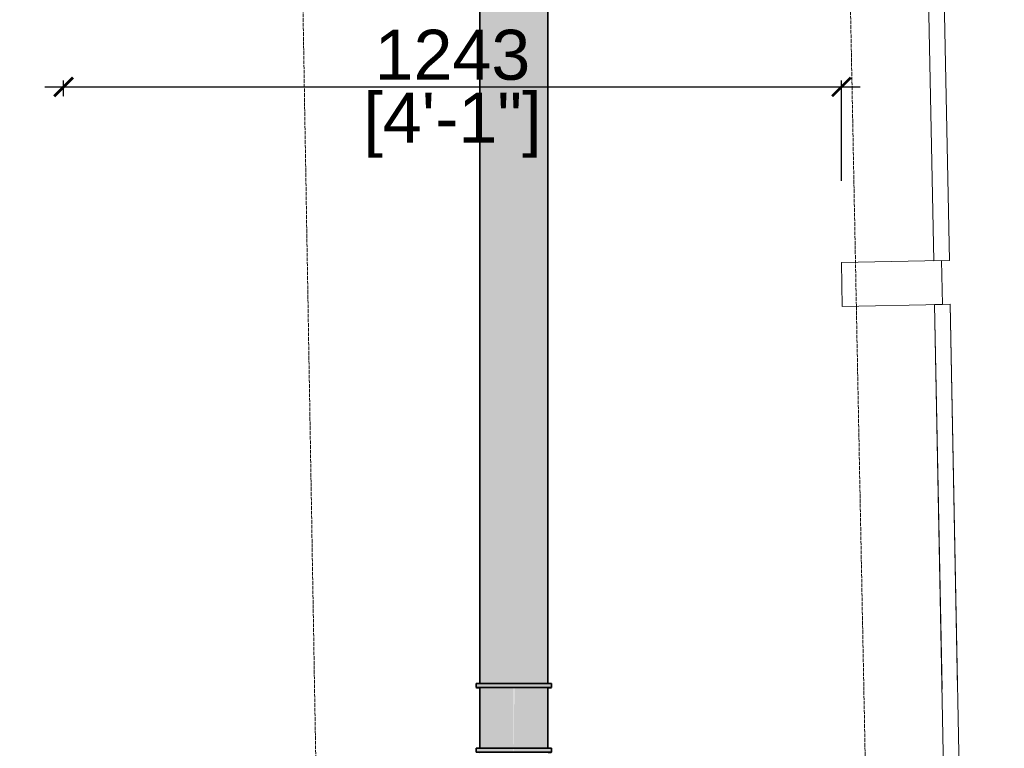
# Model space of a CAD drawing. Header units: millimetres. Extents: x 3501050 to 3719646, y 122984 to 158395.
# Tile 63 of 76: x 3524982 to 3526555, y 145595 to 146760. Entities that reach past the tile are written whole.
import ezdxf

# ---------------------------------------------------------------- set-up
doc = ezdxf.new("R2010")
doc.units = ezdxf.units.MM
doc.header["$PDMODE"] = 2
for name, pattern in [('( Hidden )', [0.375, 0.25, -0.125]), ('ACAD_ISO02W100', [15, 12, -3]), ('Hidden 1_5', [2.2, 1.5, -0.7])]:
    doc.linetypes.add(name, pattern=pattern)
doc.layers.get('0').update_dxf_attribs({"color": 8})
doc.layers.get('DEFPOINTS').update_dxf_attribs({"color": 8, "lineweight": 18})
for name, color, linetype, lineweight in [('02_EQUIPMENT-TEXT', 7, 'Continuous', 0), ('A-DETL', 90, 'Continuous', 15), ('A-Dimension', 42, 'Continuous', 9), ('A-GLAZ', 195, 'Continuous', 5), ('A-GLAZ-CURT', 8, 'Continuous', 9), ('A-GLAZ-CWMG', 8, 'Continuous', 9), ('KIOSK', 10, 'Continuous', 5), ('P-PIPE', 1, 'Continuous', 35)]:
    doc.layers.add(name, color=color, linetype=linetype, lineweight=lineweight)
doc.layers.add('Beam', color=7, linetype='ACAD_ISO02W100', lineweight=13, true_color=0x3f7f00)
doc.styles.add('A-ANNO-DIM bold', font='GOTHIC.TTF')
doc.styles.add('Arial', font='arial.ttf', dxfattribs={"height": 250})
doc.styles.get("Standard").update_dxf_attribs({"font": 'arial.ttf'})
doc.dimstyles.new('A-100mm-Bold', dxfattribs={"dimtxt": 80, "dimasz": 50, "dimexe": 100, "dimexo": 10, "dimgap": 50, "dimtad": 1, "dimdec": 0, "dimzin": 12, "dimdsep": 46, "dimtxsty": 'A-ANNO-DIM bold', "dimblk": 'ARCHTICK', "dimcen": 0, "dimdle": 100, "dimclrd": 8, "dimclre": 8, "dimclrt": 211, "dimadec": 0, "dimazin": 0, "dimtfac": 1, "dimtdec": 0, "dimtix": 1, "dimtmove": 2, "dimatfit": 3, "dimldrblk": 'DOT', "dimfxl": 500, "dimtvp": 1, "dimtolj": 1, "dimtzin": 0, "dimarcsym": 0})

# ---------------------------------------------------------------- blocks, each defined once
blk = doc.blocks.new('System Panel - Glazed 10-1272899-Mezz')
at = {"layer": 'A-GLAZ-CURT'}
for p, q in [((565.8, 12.5), (-565.8, 12.5)), ((-565.8, 12.5), (-565.8, -12.5)), ((565.8, -12.5), (565.8, 12.5)), ((-565.8, -12.5), (565.8, -12.5))]:
    blk.add_line(p, q, dxfattribs=at)
blk = doc.blocks.new('Rectangular Mullion - 70 x 160 x O_80mm-1272893-Mezz')
at = {"layer": 'A-GLAZ-CWMG'}
for p, q in [((-35, 0), (35, 0)), ((-35, -160), (-35, 0)), ((35, 0), (35, -160)), ((35, -160), (-35, -160))]:
    blk.add_line(p, q, dxfattribs=at)
blk = doc.blocks.new('System Panel - Glazed 10-1272898-Mezz')
at = {"layer": 'A-GLAZ-CURT'}
for p, q in [((558.3, 12.5), (-558.3, 12.5)), ((-558.3, 12.5), (-558.3, -12.5)), ((558.3, -12.5), (558.3, 12.5)), ((-558.3, -12.5), (558.3, -12.5))]:
    blk.add_line(p, q, dxfattribs=at)
blk = doc.blocks.new('_ARCHTICK')
at = {"color": 0, "linetype": 'ByBlock', "const_width": 0.15}
blk.add_lwpolyline([(-0.5, -0.5), (0.5, 0.5)], dxfattribs=at)
blk = doc.blocks.new('*D120')
at = {"layer": 'A-Dimension', "color": 8, "linetype": '( Hidden )', "lineweight": -2, "transparency": 16777216}
for p, q in [((3525051.8, 146637.1), (3525051.8, 146662.5)), ((3526294.7, 146502.5), (3526294.7, 146662.5))]:
    blk.add_line(p, q, dxfattribs=at)
at = {"layer": 'A-Dimension', "color": 8, "lineweight": -2, "transparency": 16777216}
blk.add_line((3525021.8, 146652.5), (3526324.7, 146652.5), dxfattribs=at)
at = {"layer": 'DEFPOINTS', "color": 0, "transparency": 16777216}
for p in [(3526294.7, 146652.5), (3525051.8, 146627.1), (3526294.7, 146371.7)]:
    blk.add_point(p, dxfattribs=at)
at = {"layer": 'A-Dimension', "color": 8, "lineweight": -2, "transparency": 16777216, "xscale": 30, "yscale": 30, "zscale": 30, "rotation": 180}
blk.add_blockref('_ARCHTICK', (3525051.8, 146652.5), dxfattribs=at)
at = {"layer": 'A-Dimension', "color": 8, "lineweight": -2, "transparency": 16777216, "xscale": 30, "yscale": 30, "zscale": 30}
blk.add_blockref('_ARCHTICK', (3526294.7, 146652.5), dxfattribs=at)
at = {"layer": 'A-Dimension', "transparency": 16777216, "char_height": 80, "attachment_point": 5}
for s, insert in [('\\A1;1243', (3525673.2, 146703.3)), ('\\A1;[4\'-1"]', (3525673.2, 146591.2))]:
    blk.add_mtext(s, dxfattribs=dict(at, insert=insert))
blk = doc.blocks.new('_Dot')
at = {"color": 0, "linetype": 'ByBlock', "lineweight": -2}
blk.add_line((-0.5, 0), (-1, 0), dxfattribs=at)
at = {"color": 0, "linetype": 'ByBlock', "const_width": 0.5}
blk.add_lwpolyline([(-0.25, 0, 1), (0.25, 0, 1)], format="xyb", close=True, dxfattribs=at)
blk = doc.blocks.new('U_Coupling - U_C_I-V897-LEVEL E FOUL  DRAINAGE LAYOUT CEILING LEVEL - PART 3')
at = {"layer": 'P-PIPE', "linetype": 'Hidden 1_5', "lineweight": 5}
for points in [[(613083.6, -171943.2), (613139, -171919.5), (613136.5, -171913.6), (613081.1, -171937.4), (613081.2, -171937.7)], [(613028.3, -171967.4), (613083.6, -171943.2), (613081, -171937.4), (613025.7, -171961.6), (613027.9, -171966.6)]]:
    blk.add_hatch(color=104, dxfattribs=at).paths.add_polyline_path(points, flags=0)
at = {"layer": 'A-DETL', "linetype": 'Hidden 1_5', "lineweight": 5}
for start_param, end_param in [(4.712389, 5.855747), (3.569031, 4.712389)]:
    blk.add_ellipse((613083.7, -171943.5), major_axis=(55.4, 24), ratio=0.004017, start_param=start_param, end_param=end_param, dxfattribs=at)
at = {"layer": 'P-PIPE', "color": 7}
for p, q in [((613139, -171919.5), (613136.5, -171913.6)), ((613025.7, -171961.6), (613028.3, -171967.4))]:
    blk.add_line(p, q, dxfattribs=at)
for centre, start_param, end_param in [((613081.1, -171937.6), 0, 1.570796), ((613083.7, -171943.5), 0, 1.570796), ((613083.7, -171943.5), 5.856571, 6.283185), ((613081.1, -171937.6), 1.570796, 3.141593), ((613083.7, -171943.5), 1.570796, 3.141593), ((613083.7, -171943.5), 3.141593, 3.568207)]:
    blk.add_ellipse(centre, major_axis=(55.4, 24), ratio=0.004017, start_param=start_param, end_param=end_param, dxfattribs=at)
blk = doc.blocks.new('U_Coupling - U_C_I-V898-LEVEL E FOUL  DRAINAGE LAYOUT CEILING LEVEL - PART 3')
at = {"layer": 'P-PIPE', "linetype": 'Hidden 1_5', "lineweight": 5}
for points in [[(613124.6, -172038.1), (613180.1, -172014.3), (613177.5, -172008.4), (613122.1, -172032.2), (613122.4, -172032.9)], [(613069.3, -172062.2), (613124.6, -172038.1), (613121.4, -172032.5), (613066.8, -172056.4), (613068.9, -172061.4)]]:
    blk.add_hatch(color=104, dxfattribs=at).paths.add_polyline_path(points, flags=0)
at = {"layer": 'A-DETL', "linetype": 'Hidden 1_5', "lineweight": 5}
for start_param, end_param in [(4.712389, 5.855769), (3.568949, 4.712389)]:
    blk.add_ellipse((613124.7, -172038.3), major_axis=(55.4, 24), ratio=0.004017, start_param=start_param, end_param=end_param, dxfattribs=at)
at = {"layer": 'P-PIPE', "color": 7}
for p, q in [((613180.1, -172014.3), (613177.5, -172008.4)), ((613066.8, -172056.4), (613069.3, -172062.2))]:
    blk.add_line(p, q, dxfattribs=at)
for centre, start_param, end_param in [((613122.1, -172032.4), 0, 1.570796), ((613124.7, -172038.3), 0, 1.570796), ((613124.7, -172038.3), 5.856594, 6.283185), ((613122.1, -172032.4), 1.570796, 3.141593), ((613124.7, -172038.3), 1.570796, 3.141593), ((613124.7, -172038.3), 3.141593, 3.568124)]:
    blk.add_ellipse(centre, major_axis=(55.4, 24), ratio=0.004017, start_param=start_param, end_param=end_param, dxfattribs=at)
blk = doc.blocks.new('ea')
at = {"layer": 'P-PIPE', "lineweight": 5, "true_color": 0xff5c5c, "transparency": 33554559}
blk.add_hatch(color=11, dxfattribs=at).paths.add_polyline_path([(3644221.3, 146469.7), (3644112.3, 146470), (3644112.3, 152894), (3644221.3, 152893.6), (3644221.3, 146470.4)])
for points in [[(3644166.8, 146366.5), (3644112.3, 146368), (3644112.3, 146463.2), (3644166.8, 146463.4), (3644166.8, 146373.3)], [(3644166.8, 146366.5), (3644112.3, 146368), (3644112.3, 146463.2), (3644166.8, 146463.4), (3644166.8, 146373.3)], [(3644166.8, 146366.5), (3644112.3, 146368), (3644112.3, 146463.2), (3644166.8, 146463.4), (3644166.8, 146373.3)], [(3644221.3, 146366.4), (3644166.8, 146366.9), (3644167.6, 146463.4), (3644221.3, 146463.2), (3644221.3, 146367.1)], [(3644221.3, 146366.4), (3644166.8, 146366.9), (3644167.6, 146463.4), (3644221.3, 146463.2), (3644221.3, 146367.1)], [(3644221.3, 146366.4), (3644166.8, 146366.9), (3644167.6, 146463.4), (3644221.3, 146463.2), (3644221.3, 146367.1)]]:
    blk.add_hatch(color=11, dxfattribs=at).paths.add_polyline_path(points, flags=0)
at = {"layer": 'A-DETL', "color": 1, "linetype": 'Hidden 1_5', "lineweight": 5, "true_color": 0xff0000, "extrusion": (0, 0, -1)}
for centre, start_param, end_param in [((3644166.8, 146469.6), 0, 0.660201), ((3644166.8, 146469.6), 0, 0.660201), ((3644166.8, 146469.6), 0, 0.660201), ((3644166.8, 146463.2), 0, 0.261799), ((3644166.8, 146463.2), 0, 0.261799), ((3644166.8, 146463.2), 0, 0.261799), ((3644166.8, 146469.6), 4.712389, 6.021386), ((3644166.8, 146469.6), 4.712389, 6.021386), ((3644166.8, 146469.6), 4.712389, 6.021386), ((3644166.8, 146463.2), 0.523599, 0.660201), ((3644166.8, 146463.2), 0.523599, 0.660201), ((3644166.8, 146463.2), 0.523599, 0.660201), ((3644166.8, 146469.6), 3.403392, 4.712389), ((3644166.8, 146469.6), 3.403392, 4.712389), ((3644166.8, 146469.6), 3.403392, 4.712389), ((3644166.8, 146469.6), 2.481391, 3.141593), ((3644166.8, 146469.6), 2.481391, 3.141593), ((3644166.8, 146469.6), 2.481391, 3.141593), ((3644166.8, 146463.2), 2.481391, 2.617994), ((3644166.8, 146463.2), 2.481391, 2.617994), ((3644166.8, 146463.2), 2.481391, 2.617994), ((3644166.8, 146463.2), 2.879793, 3.141593), ((3644166.8, 146463.2), 2.879793, 3.141593), ((3644166.8, 146463.2), 2.879793, 3.141593), ((3644166.8, 146366.3), 0, 0.660201), ((3644166.8, 146366.3), 0, 0.660201), ((3644166.8, 146366.3), 0, 0.660201), ((3644166.8, 146366.3), 2.481391, 3.141593), ((3644166.8, 146366.3), 2.481391, 3.141593), ((3644166.8, 146366.3), 2.481391, 3.141593)]:
    blk.add_ellipse(centre, major_axis=(-54.5, 0), ratio=0.004017, start_param=start_param, end_param=end_param, dxfattribs=at)
at = {"layer": 'P-PIPE', "color": 1, "true_color": 0xff0000}
for p, q in [((3644112.3, 146469.6), (3644112.3, 152894)), ((3644112.3, 146469.6), (3644112.3, 152894)), ((3644112.3, 146469.6), (3644112.3, 152894)), ((3644221.3, 152894), (3644221.3, 146469.6)), ((3644221.3, 152894), (3644221.3, 146469.6)), ((3644221.3, 152894), (3644221.3, 146469.6)), ((3644112.3, 146366.3), (3644112.3, 146463.2)), ((3644112.3, 146366.3), (3644112.3, 146463.2)), ((3644112.3, 146366.3), (3644112.3, 146463.2)), ((3644221.3, 146463.2), (3644221.3, 146366.3)), ((3644221.3, 146463.2), (3644221.3, 146366.3)), ((3644221.3, 146463.2), (3644221.3, 146366.3))]:
    blk.add_line(p, q, dxfattribs=at)
at = {"layer": 'P-PIPE', "color": 7, "extrusion": (0, 0, -1)}
for start_param, end_param in [(0.261799, 0.523599), (0.261799, 0.523599), (0.261799, 0.523599), (2.617994, 2.879793), (2.617994, 2.879793), (2.617994, 2.879793)]:
    blk.add_ellipse((3644166.8, 146463.2), major_axis=(-54.5, 0), ratio=0.004017, start_param=start_param, end_param=end_param, dxfattribs=at)
at = {"layer": 'P-PIPE', "color": 90, "linetype": 'Hidden 1_5', "lineweight": 5, "xscale": -1, "rotation": 23.40000000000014}
for name in ['U_Coupling - U_C_I-V897-LEVEL E FOUL  DRAINAGE LAYOUT CEILING LEVEL - PART 3', 'U_Coupling - U_C_I-V897-LEVEL E FOUL  DRAINAGE LAYOUT CEILING LEVEL - PART 3', 'U_Coupling - U_C_I-V897-LEVEL E FOUL  DRAINAGE LAYOUT CEILING LEVEL - PART 3', 'U_Coupling - U_C_I-V898-LEVEL E FOUL  DRAINAGE LAYOUT CEILING LEVEL - PART 3', 'U_Coupling - U_C_I-V898-LEVEL E FOUL  DRAINAGE LAYOUT CEILING LEVEL - PART 3', 'U_Coupling - U_C_I-V898-LEVEL E FOUL  DRAINAGE LAYOUT CEILING LEVEL - PART 3']:
    blk.add_blockref(name, (4138540.2, 547750), dxfattribs=at)
blk = doc.blocks.new('A$Cca2f4f65')
blk.add_blockref('ea', (-3630331, -154789.5))

msp = doc.modelspace()

# ---------------------------------------------------------------- linework, layer by layer
at = {"layer": 'A-GLAZ'}
for p, q in [((3526468.5, 146305.1), (3526443.5, 146304.6)), ((3526443.5, 146304.6), (3526455.4, 145689.8)), ((3526480.4, 145689.8), (3526468.5, 146305.1))]:
    msp.add_line(p, q, dxfattribs=at)
at = {"layer": 'Beam', "ltscale": 0.5}
for p, q in [((3525308.4, 154178.8), (3525534.7, 140880.1)), ((3526163.9, 154189.8), (3526424.2, 140910.8))]:
    msp.add_line(p, q, dxfattribs=at)

# ---------------------------------------------------------------- block references
at = {"layer": 'A-GLAZ', "rotation": 91.11046894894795}
for name, p in [('System Panel - Glazed 10-1272899-Mezz', (3526443.7, 146940.5)), ('System Panel - Glazed 10-1272898-Mezz', (3526466.8, 145746.7))]:
    msp.add_blockref(name, p, dxfattribs=at)
at = {"layer": 'A-GLAZ', "extrusion": (0, 0, -1), "rotation": 88.88953105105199}
msp.add_blockref('Rectangular Mullion - 70 x 160 x O_80mm-1272893-Mezz', (-3526455.3, 146339.8), dxfattribs=at)
at = {"layer": 'KIOSK'}
msp.add_blockref('A$Cca2f4f65', (3511935.4, 154018.6), dxfattribs=at)

# ---------------------------------------------------------------- texts
at = {"layer": '02_EQUIPMENT-TEXT', "insert": (3521442.7, 145746.6), "char_height": 45, "attachment_point": 1, "rotation": 359.9919, "style": 'Arial'}
msp.add_mtext_dynamic_manual_height_columns('\\pi478.70802;{\\fArial Narrow|b0|i0|c0|p34;SNEEZE GUARD}', width=1358.917, gutter_width=500, heights=[0], dxfattribs=at)

# ---------------------------------------------------------------- dimensions: what is measured, and where the dimension line sits
at = {"layer": 'A-Dimension'}
dim = msp.add_linear_dim(base=(3526294.7, 146652.5), p1=(3525051.8, 146627.1), p2=(3526294.7, 146371.7), dimstyle='A-100mm-Bold', override={"dimtxt": 80, "dimasz": 30, "dimexe": 10, "dimgap": 10, "dimpost": '\\X', "dimtxsty": 'Standard', "dimdle": 30, "dimclrt": 256, "dimfxl": 150, "dimfxlon": 1, "dimtfill": 0, "dimarcsym": 2}, dxfattribs=at)
dim.commit()
dim.dimension.update_dxf_attribs({"geometry": '*D120', "text_midpoint": (3525673.2, 146652.5)})

doc.saveas('drawing.dxf')
